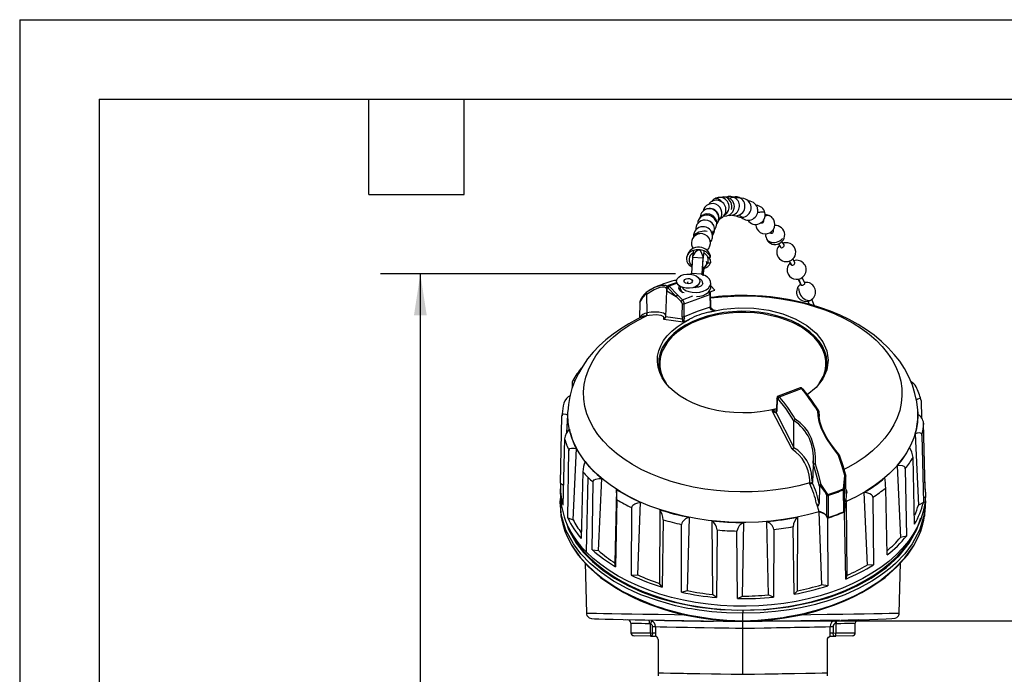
# Model space of a CAD drawing. Header units: millimetres. Extents: x 0 to 838, y 0 to 648.
# Tile 7 of 17: x 0 to 236, y 491 to 648. Entities that reach past the tile are written whole.
import ezdxf

# ---------------------------------------------------------------- set-up
doc = ezdxf.new("R2010")
doc.units = ezdxf.units.MM
doc.header["$LTSCALE"] = 3
doc.layers.add('DIMENSIONS', color=140, linetype='Continuous', lineweight=25)
doc.layers.add('TEXT', color=140, linetype='Continuous', lineweight=25)
doc.styles.add('SLDTEXTSTYLE0', font='TXT', dxfattribs={"width": 0.7})
doc.dimstyles.new('SLDDIMSTYLE1', dxfattribs={"dimtxt": 6.474023, "dimasz": 9.906, "dimexe": 0, "dimexo": 0.0625, "dimgap": 1.618506, "dimtad": 0, "dimtih": 1, "dimtoh": 1, "dimdec": 1, "dimrnd": 1e-09, "dimzin": 12, "dimdsep": 46, "dimtxsty": 'SLDTEXTSTYLE0', "dimsah": 1, "dimcen": 0.09, "dimadec": 0, "dimazin": 3, "dimtfac": 1, "dimtdec": 1, "dimtofl": 0, "dimtmove": 0, "dimatfit": 3, "dimfxl": 0, "dimfrac": 2, "dimtolj": 1, "dimtzin": 12, "dimarcsym": 0})

# ---------------------------------------------------------------- blocks, each defined once
blk = doc.blocks.new('_D_11')
at = {"layer": 'DIMENSIONS'}
for p, q in [((177.33, 503.55), (260.14, 503.55)), ((250.62, 503.55), (250.62, 488.41)), ((241, 476.67), (238.83, 476.67)), ((238.83, 476.67), (238.83, 466.38)), ((260.24, 476.67), (262.41, 476.67)), ((262.41, 476.67), (262.41, 466.38)), ((238.83, 466.38), (241, 466.38)), ((262.41, 466.38), (260.24, 466.38)), ((250.62, 449.79), (250.62, 464.93)), ((185.86, 449.79), (260.14, 449.79))]:
    blk.add_line(p, q, dxfattribs=at)
for points in [[(250.62, 503.55), (249.1, 493.64), (252.14, 493.64)], [(250.62, 449.79), (252.14, 459.7), (249.1, 459.7)]]:
    blk.add_solid(points, dxfattribs=at)
at = {"layer": 'DIMENSIONS', "char_height": 6.35, "attachment_point": 1, "style": 'SLDTEXTSTYLE0'}
for s, insert in [('53.8', (241, 486.31)), ('2.12', (241, 474.57))]:
    blk.add_mtext(s, dxfattribs=dict(at, insert=insert))
blk = doc.blocks.new('_D_12')
at = {"layer": 'DIMENSIONS'}
for p, q in [((157.34, 586.73), (86.62, 586.73)), ((96.14, 586.73), (96.14, 482.38)), ((86.53, 470.64), (84.35, 470.64)), ((84.35, 470.64), (84.35, 460.35)), ((105.76, 470.64), (107.94, 470.64)), ((107.94, 470.64), (107.94, 460.35)), ((84.35, 460.35), (86.53, 460.35)), ((96.14, 354.54), (96.14, 458.9)), ((107.94, 460.35), (105.76, 460.35)), ((169.7, 354.54), (86.62, 354.54))]:
    blk.add_line(p, q, dxfattribs=at)
for points in [[(96.14, 586.73), (94.62, 576.83), (97.67, 576.83)], [(96.14, 354.54), (97.67, 364.45), (94.62, 364.45)]]:
    blk.add_solid(points, dxfattribs=at)
at = {"layer": 'DIMENSIONS', "char_height": 6.35, "attachment_point": 1, "style": 'SLDTEXTSTYLE0'}
for s, insert in [('232.2', (83.83, 480.27)), ('9.14', (86.53, 468.53))]:
    blk.add_mtext(s, dxfattribs=dict(at, insert=insert))

msp = doc.modelspace()

# ---------------------------------------------------------------- linework, layer by layer
at = {"color": 7, "linetype": 'Continuous'}
for q in [(0.01, 0.01), (838.21, 647.71)]:
    msp.add_line((0.01, 647.71), q, dxfattribs=at)
for p, q in [((169.64, 605.15), (168.97, 605.17)), ((171.58, 605.01), (171.5, 605.05)), ((171.62, 604.99), (171.58, 605.01)), ((173.31, 604.87), (173.02, 604.84)), ((173.2, 604.72), (173.07, 604.81)), ((168.47, 600.9), (168.45, 600.83)), ((169.48, 601.64), (169.47, 601.77)), ((173.12, 600.31), (173.73, 600.37)), ((177.09, 602.26), (177.09, 602.27)), ((180.13, 600.57), (180.2, 600.52)), ((178.42, 599.53), (178.57, 599.38)), ((161.7, 596.12), (161.7, 595.47)), ((182.05, 593.94), (182.58, 593.12)), ((183.44, 593.68), (182.91, 594.48)), ((161.42, 590.65), (161.17, 586.87)), ((161.47, 591.03), (161.42, 590.65)), ((163.96, 590.52), (161.42, 590.65)), ((161.68, 592.37), (161.47, 591)), ((161.58, 591.03), (161.47, 591.03)), ((163.9, 590.91), (164.01, 590.91)), ((163.96, 590.52), (164.01, 590.91)), ((163.97, 590.15), (164.21, 591.97)), ((164.21, 592.24), (164.01, 590.88)), ((164.01, 590.88), (164.01, 590.91)), ((164.21, 591.97), (164.21, 592.24)), ((165.09, 590.77), (165.76, 590.74)), ((163.96, 590.52), (163.7, 586.74)), ((163.73, 586.59), (163.97, 590.15)), ((163.97, 586.51), (164.21, 588.31)), ((164.21, 588.04), (164.21, 588.31)), ((164.75, 588.81), (164.7, 588.74)), ((165.09, 589.42), (165.76, 589.39)), ((184.69, 589.15), (184.54, 588.98)), ((184.64, 589.78), (185.13, 588.95)), ((184.67, 589.16), (184.67, 589.15)), ((184.88, 589.37), (184.69, 589.15)), ((186, 589.46), (185.5, 590.31)), ((161.15, 586.73), (160.92, 586.69)), ((161.17, 586.87), (161.15, 586.73)), ((161.17, 586.87), (163.7, 586.74)), ((163.68, 586.61), (163.7, 586.74)), ((164.01, 586.29), (164.21, 588.04)), ((155.39, 583.73), (155.32, 583.64)), ((157.73, 584.69), (155.64, 583.92)), ((157.79, 584.51), (155.88, 583.8)), ((155.88, 583.8), (157.88, 581.75)), ((158.45, 583.77), (158.45, 583.55)), ((161.98, 583.43), (161.98, 583.57)), ((162.25, 583.42), (162.12, 583.63)), ((165.82, 583.55), (165.82, 584.55)), ((166.78, 582.85), (165.82, 583.87)), ((186.84, 585.48), (187.44, 584.08)), ((186.89, 585.58), (187.56, 584)), ((188.37, 584.47), (187.78, 585.87)), ((188.78, 584.7), (188.3, 584.64)), ((150.43, 581.83), (150.46, 577.42)), ((152.51, 583.53), (152.17, 583.36)), ((155.21, 582.68), (154.95, 576.44)), ((155.23, 583.23), (155.21, 582.68)), ((155.23, 583.23), (155.31, 583.33)), ((155.31, 583.33), (155.3, 582.66)), ((155.3, 582.66), (157.56, 581.33)), ((155.39, 583.42), (155.31, 583.33)), ((157.56, 581.33), (155.55, 583.38)), ((157.56, 581.33), (158.74, 580.12)), ((159.07, 580.54), (157.88, 581.75)), ((158.32, 583.37), (158.51, 583.17)), ((158.34, 583.32), (158.52, 583.14)), ((158.47, 582.68), (158.79, 582.5)), ((158.79, 582.5), (159.1, 582.26)), ((159.07, 580.54), (161.53, 581.45)), ((159.46, 579.54), (165.57, 581.81)), ((165.17, 582.26), (166.78, 582.83)), ((165.21, 582.3), (166.78, 582.85)), ((165.57, 581.81), (165.67, 578.74)), ((165.85, 578.95), (165.76, 582.01)), ((166.78, 582.85), (166.78, 582.83)), ((148.82, 579.91), (148.73, 576.14)), ((158.93, 579.62), (158.91, 576.51)), ((159.43, 576.43), (159.46, 579.54)), ((188.61, 580.13), (189.19, 580.19)), ((189.13, 580.18), (189.46, 579.45)), ((190.73, 579.08), (190.06, 580.59)), ((150.44, 576.69), (150.26, 576.66)), ((151.06, 576.78), (150.44, 576.69)), ((150.51, 577.43), (150.46, 577.42)), ((165.32, 577.57), (166.49, 577.9)), ((166.34, 578.08), (166.43, 578.07)), ((166.4, 578.08), (166.87, 578)), ((166.56, 578.02), (166.42, 578.06)), ((166.43, 578.07), (166.58, 578.05)), ((166.49, 577.9), (166.87, 578)), ((166.58, 578.05), (166.87, 578)), ((159.2, 575.16), (154.58, 575.83)), ((159.04, 575.84), (154.95, 576.44)), ((159.2, 575.16), (159.59, 575.35)), ((159.59, 575.35), (160.75, 575.88)), ((132.64, 559.51), (132.67, 560.85)), ((187.3, 559.38), (181.99, 557.42)), ((182.3, 557.27), (187.59, 559.23)), ((181.69, 556.92), (181.6, 553.98)), ((181.74, 556.8), (181.65, 553.85)), ((216.29, 556.37), (216.39, 552.16)), ((130.17, 553.14), (130.14, 552.66)), ((131.52, 553.66), (131.52, 553.66)), ((180.96, 554.09), (180.57, 553.91)), ((185.33, 544.67), (180.57, 553.91)), ((181.61, 554.38), (180.96, 554.09)), ((185.79, 545.18), (181.51, 553.46)), ((191.75, 553.7), (191.8, 552.51)), ((215.54, 553.07), (215.51, 553.66)), ((129.76, 536.56), (130.12, 552.64)), ((131.32, 548.69), (131.51, 552.82)), ((185.79, 545.18), (185.76, 551.48)), ((191.81, 552.42), (191.75, 552.77)), ((217.27, 534.99), (216.91, 550.91)), ((214.86, 548.35), (215.66, 531.29)), ((130.74, 547.18), (130.37, 531.22)), ((216.5, 548.01), (216.84, 531.9)), ((131.51, 528.2), (131.81, 544.34)), ((132.81, 527.7), (133.63, 544.83)), ((185.79, 545.05), (185.75, 545.07)), ((190.4, 541.29), (190.41, 541.58)), ((190.43, 541.86), (190.44, 540.94)), ((214.74, 526.71), (214.36, 542.7)), ((135.14, 539.26), (134.77, 523.24)), ((190.4, 540.93), (190.21, 536.73)), ((210.53, 540.71), (211.35, 523.49)), ((212.51, 540.01), (212.77, 523.85)), ((129.76, 536.56), (130.48, 536.03)), ((136.31, 537.99), (135.97, 520.07)), ((137.37, 520.58), (137.58, 536.77)), ((138.86, 520.35), (139.66, 537.64)), ((189.58, 536.41), (189.6, 536.61)), ((189.6, 536.61), (189.6, 537.33)), ((190.22, 536.79), (190.12, 537.84)), ((190.21, 536.73), (190.22, 536.79)), ((197.65, 535.18), (198, 538.36)), ((198.18, 538.41), (197.82, 535.21)), ((129.75, 536.14), (129.71, 534.34)), ((143.18, 535.06), (142.85, 517.42)), ((191.88, 535.84), (191.82, 531.69)), ((192.17, 535.92), (192, 536.13)), ((193.17, 534.52), (192.17, 535.92)), ((193.94, 533.8), (192.28, 536.25)), ((193.66, 533.67), (193.17, 534.52)), ((197.66, 534.95), (197.65, 535.18)), ((197.76, 529.69), (197.66, 534.95)), ((197.82, 535.1), (197.91, 530.18)), ((198.29, 535.05), (198.47, 534.31)), ((202.57, 534.27), (203.33, 516.9)), ((208.17, 519.31), (207.8, 535.37)), ((217.33, 534.34), (217.29, 536.14)), ((129.7, 532.03), (129.7, 531.12)), ((143.3, 532.58), (142.96, 516.48)), ((148.3, 514.51), (149, 531.95)), ((191.79, 531.4), (191.82, 531.69)), ((193.7, 528.63), (193.69, 533.57)), ((193.94, 533.8), (193.98, 533.59)), ((193.98, 533.59), (193.99, 528.3)), ((198.35, 532.1), (198.35, 532.32)), ((198.35, 532.09), (198.35, 532.1)), ((198.35, 532.09), (198.38, 532.1)), ((198.58, 514.44), (198.38, 532.1)), ((204.7, 533.17), (204.86, 516.96)), ((216.84, 531.9), (215.66, 531.29)), ((217.33, 531.12), (217.33, 532.03)), ((129.7, 531.15), (129.74, 530.58)), ((146.77, 514.44), (146.88, 530.66)), ((153.64, 530.17), (153.56, 512.49)), ((191.79, 529.9), (191.78, 529.99)), ((191.78, 529.66), (191.81, 529.67)), ((191.78, 529.66), (192.39, 512.15)), ((191.81, 529.67), (191.79, 529.9)), ((191.81, 529.67), (192.13, 529.6)), ((191.81, 529.67), (191.81, 529.67)), ((197.82, 529.72), (197.76, 529.69)), ((197.89, 529.65), (197.89, 529.75)), ((198.21, 513.52), (197.89, 529.65)), ((217.32, 530.95), (217.33, 531.15)), ((131.51, 528.2), (132.81, 527.7)), ((154.42, 527.77), (154.14, 511.61)), ((160.21, 510.75), (160.74, 528.31)), ((166.05, 527.5), (166.23, 509.83)), ((173.42, 509.45), (173.73, 527.09)), ((179.19, 527.32), (179.61, 509.71)), ((186.64, 510.72), (186.7, 528.39)), ((193.92, 528.28), (193.7, 528.63)), ((193.84, 528.15), (193.88, 511.92)), ((193.99, 528.3), (193.92, 528.28)), ((158.78, 510.4), (158.78, 526.63)), ((167.4, 525.31), (167.22, 509.11)), ((172.24, 508.84), (172.12, 525.06)), ((180.98, 525.44), (180.91, 509.21)), ((185.83, 509.91), (185.6, 526.1)), ((212.77, 523.85), (211.35, 523.49)), ((137.37, 520.58), (138.86, 520.35)), ((142.96, 516.48), (142.85, 517.42)), ((135.68, 517.39), (136, 505.37)), ((204.86, 516.96), (203.33, 516.9)), ((211.04, 505.37), (211.35, 517.39)), ((146.77, 514.44), (148.3, 514.51)), ((198.21, 513.52), (198.58, 514.44)), ((154.14, 511.61), (153.56, 512.49)), ((158.78, 510.4), (160.21, 510.75)), ((185.83, 509.91), (186.64, 510.72)), ((193.88, 511.92), (192.39, 512.15)), ((167.22, 509.11), (166.23, 509.83)), ((172.24, 508.84), (173.42, 509.45)), ((180.91, 509.21), (179.61, 509.71)), ((173.52, 506.1), (173.52, 506.06)), ((173.52, 503.26), (145.29, 503.75)), ((151.64, 503.54), (151.36, 502.83)), ((173.52, 503.55), (173.52, 505.35)), ((196.74, 503.66), (173.52, 503.26)), ((195.81, 502.87), (195.64, 503.61)), ((146.66, 503.01), (146.66, 500.67)), ((151.36, 500.6), (151.36, 502.83)), ((151.84, 502.13), (152.58, 502.13)), ((151.84, 500.59), (151.84, 502.13)), ((152.58, 502.13), (152.58, 500.59)), ((173.52, 490.69), (173.52, 501.74)), ((194.45, 500.59), (194.45, 502.13)), ((194.45, 502.13), (195.19, 502.13)), ((195.19, 502.13), (195.19, 500.59)), ((195.81, 502.87), (195.94, 502.89)), ((195.81, 502.87), (195.81, 500.6)), ((200.5, 500.67), (200.5, 503.01)), ((151.34, 499.84), (147.4, 499.91)), ((151.36, 500.6), (151.34, 499.84)), ((151.34, 499.84), (151.53, 499.83)), ((151.36, 500.6), (151.84, 500.59)), ((151.53, 499.83), (152.45, 499.82)), ((152.58, 500.59), (151.84, 500.59)), ((152.45, 499.82), (152.53, 499.81)), ((153.2, 499.06), (153.2, 491.03)), ((193.84, 491.03), (193.84, 499.06)), ((195.19, 500.59), (194.45, 500.59)), ((194.5, 499.81), (194.59, 499.82)), ((194.59, 499.82), (195.51, 499.83)), ((195.19, 500.59), (195.81, 500.6)), ((195.51, 499.83), (195.82, 499.84)), ((195.82, 499.84), (195.81, 500.6)), ((199.75, 499.91), (195.82, 499.84)), ((153.2, 491.03), (153.2, 490.28)), ((193.84, 490.28), (193.84, 491.03))]:
    msp.add_line(p, q)
at = {"flags": 128}
for points in [[(168.38, 604.09), (168.25, 604.22), (167.96, 604.48)], [(168.44, 601.07), (168.47, 600.92), (168.47, 600.9)], [(172.68, 600.89), (172.88, 600.68), (173.13, 600.48)], [(178.82, 601.45), (178.81, 601.5), (178.72, 601.55), (178.54, 601.57), (178.3, 601.57), (177.99, 601.55)], [(177.76, 599.07), (177.8, 599.02), (177.94, 598.96), (178.09, 598.95), (178.25, 599), (178.39, 599.09), (178.5, 599.22), (178.57, 599.37), (178.57, 599.38)], [(162.53, 596.12), (162.56, 596.2), (162.58, 596.21)], [(166.31, 597.08), (166.28, 596.65), (166.19, 596.28)], [(179.03, 596.36), (179, 595.86), (179.1, 595.44)], [(180.08, 596.63), (180.15, 596.56), (180.24, 596.52), (180.39, 596.5), (180.54, 596.53), (180.69, 596.61), (180.81, 596.74), (180.89, 596.88), (180.92, 597.04), (180.9, 597.19), (180.83, 597.31), (180.82, 597.31)], [(182.59, 593.12), (182.65, 593.06), (182.77, 593.02), (182.91, 593.02), (183.01, 593.04), (183.16, 593.11), (183.3, 593.22), (183.4, 593.34), (183.46, 593.47), (183.47, 593.59), (183.43, 593.67)], [(161.58, 591.03), (162.32, 592.17), (162.65, 592.45), (162.8, 592.51), (162.87, 592.53), (162.94, 592.53)], [(162.94, 592.53), (163.02, 592.52), (163.08, 592.5), (163.22, 592.42), (163.46, 592.12), (163.9, 590.91)], [(165.28, 590.76), (165.7, 590.13), (165.76, 589.39)], [(165.76, 590.74), (165.77, 591.04), (165.71, 591.15)], [(185.13, 588.94), (185.2, 588.87), (185.32, 588.83), (185.47, 588.83), (185.56, 588.85), (185.72, 588.92), (185.86, 589.02), (185.96, 589.14), (186.02, 589.27), (186.03, 589.39), (186, 589.46)], [(160.12, 586.7), (160.91, 586.69), (161.67, 586.53), (162.32, 586.26), (162.82, 585.88), (163.13, 585.42), (163.22, 584.94), (163.08, 584.46), (162.72, 584.02), (162.18, 583.66), (161.5, 583.41), (160.73, 583.28), (159.93, 583.3), (159.18, 583.45), (158.52, 583.73), (158.02, 584.11), (157.72, 584.57), (157.63, 585.05), (157.77, 585.53), (158.13, 585.97), (158.67, 586.33), (159.35, 586.58), (160.12, 586.7)], [(158.79, 583.6), (159.19, 583.19), (159.8, 582.79), (160.55, 582.5), (161.4, 582.33), (162.29, 582.28), (163.17, 582.37), (163.99, 582.59), (164.7, 582.92), (165.26, 583.34), (165.64, 583.84), (165.81, 584.38), (165.77, 584.93), (165.51, 585.45), (165.06, 585.93), (164.44, 586.32), (163.68, 586.61), (163.68, 586.61)], [(155.23, 583.17), (155.13, 583.37), (154.77, 583.55), (154.27, 583.58), (153.64, 583.48), (153, 583.26), (152.25, 582.93), (150.43, 581.83)], [(155.41, 583.73), (155.4, 583.76), (155.03, 583.97), (153.85, 583.97), (152.58, 583.53)], [(155.26, 583.5), (155.31, 583.64), (155.36, 583.69)], [(155.64, 583.92), (155.52, 583.87), (155.42, 583.78)], [(158.47, 582.68), (158.16, 583.2), (158.21, 583.74), (158.33, 583.9)], [(159.41, 584.93), (159.45, 585.17), (159.63, 585.39), (159.93, 585.54), (160.31, 585.62), (160.71, 585.6), (161.06, 585.48), (161.31, 585.3), (161.43, 585.06), (161.4, 584.82), (161.22, 584.6), (160.91, 584.45), (160.53, 584.37), (160.14, 584.39), (159.79, 584.51), (159.53, 584.69), (159.41, 584.93)], [(160.33, 584.37), (160.31, 584.64), (160.4, 584.89)], [(163.96, 584.46), (163.8, 584.08), (163.44, 583.76), (162.92, 583.53), (162.31, 583.43), (161.68, 583.46)], [(162.53, 583.87), (162.68, 583.61), (162.67, 583.47)], [(187.44, 584.08), (187.46, 584.04), (187.54, 584), (187.56, 584)], [(187.56, 584), (187.66, 584), (187.8, 584.02), (187.9, 584.05), (188.06, 584.11), (188.2, 584.2), (188.31, 584.29), (188.37, 584.38), (188.38, 584.46), (188.37, 584.47)], [(148.82, 579.91), (149.54, 581.1), (150.4, 582.01)], [(152.17, 583.36), (151.43, 582.98), (150.32, 582.27)], [(152.58, 583.53), (152.3, 583.43), (150.53, 582.44)], [(155.55, 583.38), (155.51, 583.42), (155.46, 583.44), (155.42, 583.44), (155.39, 583.42)], [(159.42, 582.17), (159.07, 582.27), (158.47, 582.68)], [(158.52, 583.13), (158.56, 582.88), (158.79, 582.5)], [(162.42, 581.29), (163.17, 581.37), (163.99, 581.59), (164.7, 581.92), (165.26, 582.34), (165.64, 582.84), (165.81, 583.38), (165.82, 583.55)], [(165.79, 580.98), (168.49, 581.26), (171.34, 581.43), (174.2, 581.46), (177.06, 581.37), (179.9, 581.14), (182.7, 580.78), (185.45, 580.29), (188.13, 579.68), (190.73, 578.94), (193.23, 578.09), (195.63, 577.13), (197.9, 576.06), (200.03, 574.88), (202.01, 573.61), (203.84, 572.25), (205.49, 570.82), (206.97, 569.31), (208.26, 567.73), (209.35, 566.11), (210.24, 564.43), (210.92, 562.72), (211.4, 560.99), (211.66, 559.23), (211.71, 557.47), (211.55, 555.71), (211.17, 553.96), (210.58, 552.24), (209.78, 550.55), (208.78, 548.9), (207.58, 547.3), (206.19, 545.76), (204.62, 544.29), (202.87, 542.89), (200.96, 541.58), (198.89, 540.36), (197.78, 539.78)], [(215.49, 553.67), (215.49, 554.07), (215.26, 556.07), (214.83, 558.08), (214.2, 560.08), (213.36, 562.07), (212.29, 564.04), (211.16, 565.76), (209.86, 567.42), (208.4, 569.02), (206.79, 570.55), (205.04, 572), (203.16, 573.35), (201.16, 574.61), (199.05, 575.77), (196.85, 576.83), (194.56, 577.78), (192.21, 578.63), (189.8, 579.36), (187.34, 579.99), (184.88, 580.51), (182.43, 580.91), (180.13, 581.2), (178.21, 581.37), (176.58, 581.47), (174.58, 581.53), (173.52, 581.54)], [(165.97, 578.41), (165.88, 578.7), (165.85, 578.95)], [(191.29, 578.91), (190.86, 578.89), (190.77, 578.86)], [(149.56, 576.53), (148.14, 575.85), (146.14, 574.77), (144.22, 573.58), (142.4, 572.3), (140.68, 570.93), (139.08, 569.48), (137.62, 567.94), (136.29, 566.32), (135.11, 564.63), (134.09, 562.88), (133.22, 561.07), (132.53, 559.21), (132.01, 557.31), (131.67, 555.37), (131.54, 553.69)], [(189.6, 536.61), (186.96, 535.93), (184.24, 535.37), (181.46, 534.94), (178.63, 534.64), (175.78, 534.47), (172.91, 534.43), (170.05, 534.52), (167.21, 534.75), (164.4, 535.11), (161.64, 535.59), (158.95, 536.2), (156.34, 536.94), (153.83, 537.79), (151.43, 538.76), (149.16, 539.83), (147.02, 541), (145.03, 542.28), (143.2, 543.64), (141.54, 545.08), (140.06, 546.59), (138.77, 548.17), (137.68, 549.8), (136.79, 551.47), (136.1, 553.19), (135.63, 554.93), (135.37, 556.69), (135.32, 558.45), (135.49, 560.21), (135.87, 561.96), (136.47, 563.69), (137.27, 565.38), (138.28, 567.04), (139.49, 568.64), (140.89, 570.18), (142.47, 571.65), (144.23, 573.05), (146.15, 574.36), (148.22, 575.57), (150.44, 576.69)], [(150.26, 576.66), (149.72, 576.61), (149.56, 576.52)], [(150.46, 577.42), (150.46, 577.36), (150.48, 577.29)], [(155.01, 576.77), (154.99, 576.83), (154.9, 577), (154.74, 577.14), (154.47, 577.29), (154.06, 577.42), (153.39, 577.53), (152.56, 577.57), (151.53, 577.53), (150.51, 577.43)], [(154.58, 575.83), (154.6, 576.42), (153.96, 576.77), (152.75, 576.89), (151.06, 576.78)], [(192.88, 561.8), (193.34, 562.97), (193.63, 564.25), (193.71, 565.55), (193.56, 566.85), (193.19, 568.13), (192.61, 569.39), (191.81, 570.59), (190.82, 571.74), (189.64, 572.82), (188.28, 573.81), (186.76, 574.72), (185.09, 575.52), (183.3, 576.21), (181.4, 576.78), (179.41, 577.22), (177.36, 577.54), (175.27, 577.72), (173.15, 577.76), (171.05, 577.67), (168.96, 577.44), (166.93, 577.08), (164.97, 576.6), (163.11, 575.98), (161.36, 575.26), (159.74, 574.42), (158.27, 573.48), (156.97, 572.46), (155.85, 571.35), (154.93, 570.18), (154.2, 568.96), (153.69, 567.7), (153.4, 566.41), (153.33, 565.11), (153.48, 563.81), (153.84, 562.53), (154.02, 562.1)], [(191.81, 560.42), (192.88, 562.23), (193.27, 563.48), (193.46, 564.74), (193.43, 565.98), (193.2, 567.21), (192.62, 568.76), (191.74, 570.2), (190.62, 571.53), (189.24, 572.77), (187.57, 573.92), (185.63, 574.96), (183.97, 575.67), (182.2, 576.26), (178.33, 577.12), (176.31, 577.36), (174.26, 577.48), (172.25, 577.46), (170.25, 577.32), (167.74, 576.96), (165.39, 576.42), (163.23, 575.73), (161.23, 574.88), (159.35, 573.85), (157.66, 572.66), (156.52, 571.63), (155.55, 570.55), (154.15, 568.17), (153.76, 566.92), (153.58, 565.66), (153.6, 564.42), (153.83, 563.19), (154.42, 561.64), (155.15, 560.43)], [(158.91, 576.51), (158.94, 576.19), (159.04, 575.84)], [(165.67, 578.74), (162.55, 577.73), (159.43, 576.43)], [(165.32, 577.57), (168.82, 578.29), (172.47, 578.61), (176.15, 578.52), (179.75, 578.02), (183.15, 577.14), (186.24, 575.9), (188.91, 574.34), (191.09, 572.51), (192.69, 570.46), (193.68, 568.28), (194.02, 566.02), (193.69, 563.76), (192.71, 561.57), (191.12, 559.52), (188.99, 557.73)], [(165.78, 578.33), (165.71, 578.54), (165.67, 578.74)], [(165.78, 578.33), (165.9, 578.38), (165.96, 578.4), (165.97, 578.41), (165.94, 578.4)], [(166.87, 578), (166.55, 577.98), (166.23, 578.03), (165.96, 578.14), (165.85, 578.23), (165.78, 578.33)], [(155.95, 559.49), (154.96, 560.64), (154.16, 561.84), (153.57, 563.09), (153.19, 564.36), (153.02, 565.66), (153.07, 566.96), (153.34, 568.24), (153.82, 569.51), (154.51, 570.73), (155.4, 571.91), (156.48, 573.02), (157.74, 574.06), (159.17, 575.02), (160.75, 575.88)], [(154.95, 576.44), (154.95, 576.36), (154.94, 576.27)], [(159.04, 575.84), (159.11, 575.87), (159.23, 575.91), (159.36, 575.95), (159.49, 576)], [(159.43, 576.43), (159.44, 576.22), (159.49, 576)], [(132.67, 560.85), (132.71, 561.11), (132.79, 561.26), (132.95, 561.31), (133.25, 561.12), (133.25, 561.12)], [(181.61, 554.4), (179.74, 553.97), (177.7, 553.64), (175.61, 553.44), (173.51, 553.38), (171.4, 553.45), (169.32, 553.65), (167.28, 553.98), (165.31, 554.43), (163.42, 555.01), (161.64, 555.71), (159.99, 556.52), (158.48, 557.42), (157.13, 558.42), (155.95, 559.49)], [(187.29, 559.38), (187.29, 559.38), (187.36, 559.39), (187.43, 559.36), (187.51, 559.31), (187.59, 559.23)], [(187.59, 559.23), (187.72, 559.25), (187.83, 559.22), (187.85, 559.19)], [(187.85, 559.19), (187.88, 559.16), (187.89, 559.07)], [(187.89, 559.07), (189.85, 556.58), (191.64, 553.86)], [(181.74, 556.8), (181.69, 556.89), (181.7, 556.92)], [(181.96, 556.87), (181.92, 556.91), (181.88, 556.94), (181.85, 556.95), (181.81, 556.95), (181.78, 556.93), (181.76, 556.9), (181.75, 556.85), (181.74, 556.8)], [(185.76, 551.48), (183.9, 554.37), (181.96, 556.87)], [(182.3, 557.27), (182.22, 557.35), (182.14, 557.4), (182.07, 557.43), (182, 557.42), (182, 557.42)], [(216.29, 556.37), (216.24, 556.63), (216.13, 556.79), (215.9, 556.86), (215.49, 556.72), (215.14, 556.44)], [(130.12, 552.64), (130.17, 552.9), (130.3, 553.07), (130.58, 553.17), (131.08, 553.06), (131.51, 552.82)], [(191.81, 529.67), (189.03, 528.92), (186.18, 528.3), (183.26, 527.8), (180.28, 527.43), (177.28, 527.2), (174.25, 527.1), (171.22, 527.13), (168.2, 527.3), (165.21, 527.6), (162.26, 528.04), (159.37, 528.6), (156.55, 529.3), (153.83, 530.11), (151.2, 531.04), (148.69, 532.09), (146.31, 533.25), (144.07, 534.51), (141.99, 535.86), (140.07, 537.31), (138.32, 538.83), (136.76, 540.43), (135.39, 542.1), (134.22, 543.82), (133.25, 545.59), (132.49, 547.4), (131.95, 549.23), (131.62, 551.09), (131.51, 552.95), (131.52, 553.68)], [(131.51, 552.82), (131.51, 553.41), (131.52, 553.66)], [(181.47, 553.87), (181.5, 553.87), (181.59, 553.89)], [(181.65, 553.85), (181.61, 553.61), (181.51, 553.46)], [(181.6, 553.97), (181.59, 553.88), (181.59, 553.87)], [(181.61, 553.98), (181.6, 553.94), (181.65, 553.85)], [(191.45, 553.88), (191.49, 552.67), (191.75, 551.35), (192.23, 549.9), (192.95, 548.33), (193.39, 547.53), (193.89, 546.7), (194.46, 545.85), (195.41, 544.53), (196.51, 543.17)], [(191.45, 553.88), (191.58, 553.88), (191.65, 553.86), (191.72, 553.81), (191.74, 553.76)], [(191.75, 553.7), (191.75, 553.73), (191.74, 553.76)], [(191.79, 552.42), (191.77, 552.51), (191.74, 553.76)], [(215.51, 553.67), (215.53, 552.96), (215.42, 551.1), (215.09, 549.24), (214.55, 547.4), (213.79, 545.6), (212.82, 543.83), (211.65, 542.11), (210.28, 540.44), (208.72, 538.84), (206.97, 537.31), (205.05, 535.87), (202.97, 534.51), (200.73, 533.25), (198.35, 532.1)], [(185.78, 551.55), (185.76, 551.52), (185.76, 551.48)], [(190.92, 541.1), (190.92, 542.86), (190.76, 544.47), (190, 547.24), (189.55, 548.23), (189.02, 549.11), (188.44, 549.89), (187.32, 551.03), (186.09, 551.9)], [(196.73, 543.25), (195.28, 545.06), (194.23, 546.56), (193.55, 547.68), (193.1, 548.5), (192.58, 549.63), (192.07, 551.07), (191.81, 552.42)], [(216.5, 548.01), (216.44, 548.28), (216.29, 548.47), (215.96, 548.59), (215.37, 548.54), (214.86, 548.35)], [(131.81, 544.34), (131.88, 544.62), (132.05, 544.82), (132.41, 544.97), (133.07, 544.97), (133.63, 544.83)], [(185.75, 545.07), (185.78, 545.12), (185.79, 545.18)], [(190.44, 541.03), (190.42, 541.02), (190.41, 541), (190.4, 540.93)], [(191.88, 535.84), (191.23, 538.44), (190.44, 541.03)], [(192.28, 536.25), (191.64, 538.72), (190.92, 541.1)], [(196.51, 543.17), (196.57, 543.21), (196.61, 543.25), (196.66, 543.29), (196.67, 543.32), (196.63, 543.33)], [(198, 538.36), (197.29, 540.81), (196.51, 543.17)], [(196.63, 543.33), (197.49, 540.75), (198.21, 538.19)], [(212.51, 540.01), (212.44, 540.3), (212.25, 540.52), (211.86, 540.72), (211.14, 540.79), (210.53, 540.71)], [(137.58, 536.77), (137.66, 537.06), (137.85, 537.3), (138.27, 537.53), (139.01, 537.66), (139.66, 537.64)], [(190.21, 536.73), (190.21, 536.68), (190.19, 536.64)], [(198.21, 538.19), (198.2, 538.34), (198.19, 538.4), (198.19, 538.41), (198.18, 538.41)], [(198.31, 534.09), (198.26, 536.14), (198.21, 538.19)], [(217.33, 534.34), (217.33, 533.52), (217.17, 531.64), (216.8, 529.77), (216.21, 527.92), (215.42, 526.1), (214.43, 524.32), (213.24, 522.59), (211.85, 520.91), (210.27, 519.3), (208.52, 517.75), (206.6, 516.29), (204.51, 514.91), (202.28, 513.63), (199.9, 512.44), (197.4, 511.36), (194.78, 510.39), (192.05, 509.53), (189.24, 508.8), (186.35, 508.18), (183.39, 507.7), (180.39, 507.33), (177.36, 507.1), (174.3, 507.01), (171.25, 507.04), (168.2, 507.2), (165.18, 507.49), (162.2, 507.92), (159.27, 508.47), (156.42, 509.14), (153.64, 509.93), (150.97, 510.85), (148.4, 511.87), (145.96, 513), (143.65, 514.24), (141.49, 515.57), (139.48, 516.99), (137.64, 518.49), (135.97, 520.07)], [(192, 536.13), (191.97, 536.11), (191.94, 536.09), (191.9, 536.01), (191.88, 535.84)], [(197.65, 535.18), (197.77, 535.19), (197.82, 535.21)], [(197.66, 534.95), (197.77, 535.02), (197.82, 535.1)], [(197.82, 535.21), (197.82, 535.15), (197.82, 535.1)], [(198.31, 534.09), (198.32, 533.81), (198.34, 533.69), (198.35, 533.64), (198.36, 533.64), (198.37, 533.64), (198.38, 533.66), (198.39, 533.69), (198.4, 533.75), (198.42, 533.84), (198.47, 534.31)], [(198.35, 532.32), (198.41, 533.7), (198.47, 534.31)], [(204.7, 533.17), (204.62, 533.47), (204.42, 533.73), (204, 534), (203.24, 534.22), (202.57, 534.27)], [(129.7, 532.01), (129.7, 532.03), (129.82, 533.16)], [(173.52, 505.35), (169.61, 505.43), (166.11, 505.69), (163.03, 506.06), (162.08, 506.21), (161.18, 506.36), (160.33, 506.51), (159.53, 506.67), (158.77, 506.82), (158.06, 506.98), (157.39, 507.13), (153.01, 508.35), (149.07, 509.77), (147.27, 510.54), (145.58, 511.35), (144.01, 512.19), (142.53, 513.04), (139.52, 515.08), (136.89, 517.27), (134.67, 519.59), (132.86, 521.99), (131.09, 525.3), (130.04, 528.67), (129.7, 532.01)], [(146.88, 530.66), (146.95, 530.97), (147.15, 531.25), (147.57, 531.56), (148.34, 531.84), (149, 531.95)], [(217.33, 532.02), (216.99, 528.67), (215.95, 525.3), (214.17, 521.99), (212.36, 519.59), (210.14, 517.27), (208.88, 516.16), (207.52, 515.08), (206.06, 514.04), (204.5, 513.04), (201.45, 511.35), (197.96, 509.77), (196.88, 509.35), (195.76, 508.93), (194.61, 508.54), (193.42, 508.16), (192.2, 507.8), (190.94, 507.46), (189.64, 507.13), (187.36, 506.64), (184.61, 506.15), (181.39, 505.73), (177.69, 505.44), (173.52, 505.35)], [(191.78, 529.99), (191.36, 531.28), (191.2, 531.58)], [(191.2, 531.58), (191.33, 531.37), (191.5, 531.18), (191.57, 531.14), (191.6, 531.14), (191.63, 531.14), (191.65, 531.14), (191.67, 531.16), (191.71, 531.2), (191.79, 531.4)], [(193.94, 533.8), (193.79, 533.72), (193.66, 533.67)], [(193.69, 533.57), (193.68, 533.62), (193.66, 533.67)], [(193.69, 533.57), (193.85, 533.56), (193.98, 533.59)], [(217.21, 533.22), (217.33, 532.03), (217.33, 532.02)], [(129.74, 531.12), (129.74, 530.02), (130.06, 527.65), (130.98, 524.63), (132.49, 521.61), (134.6, 518.65), (136.17, 516.93), (137.95, 515.25), (139.95, 513.64), (142.17, 512.11), (144.59, 510.66), (147.89, 508.99), (151.67, 507.44), (152.73, 507.06), (153.83, 506.69), (154.97, 506.34), (156.13, 506), (157.33, 505.68), (158.56, 505.37), (160.69, 504.9), (163.24, 504.44), (166.23, 504.02), (169.66, 503.71), (173.52, 503.55)], [(129.79, 529.94), (129.88, 528.71), (130.3, 526.66), (130.83, 525.01), (131.36, 523.72), (132.56, 521.42), (134.04, 519.27), (136.44, 516.54), (139.37, 513.94), (142.78, 511.56), (144.95, 510.3), (146.96, 509.26), (149, 508.33), (151.46, 507.34), (154.28, 506.37), (156.03, 505.84), (157.74, 505.39), (159.42, 504.99), (161.23, 504.61), (163.53, 504.21), (166.34, 503.82), (169.67, 503.51), (173.52, 503.35)], [(192.13, 529.6), (192.93, 529.29), (193.14, 529.17)], [(197.91, 530.18), (197.89, 530.02), (197.82, 529.72)], [(217.09, 528.74), (217.33, 530.81), (217.31, 531.12)], [(217.14, 528.65), (217.16, 528.71), (217.27, 530.32)], [(131.24, 526.91), (131.73, 525.43), (133.57, 522.15), (135.33, 519.88), (137.45, 517.72), (139.94, 515.65), (142.75, 513.75), (145.94, 511.98), (149.4, 510.41), (153.13, 509.06), (157.06, 507.95), (162.47, 506.87), (168, 506.24), (173.52, 506.06)], [(173.51, 503.35), (177.36, 503.51), (180.7, 503.82), (183.51, 504.21), (185.81, 504.61), (187.61, 504.99), (189.29, 505.39), (191.01, 505.84), (192.75, 506.37), (195.57, 507.34), (198.03, 508.33), (200.07, 509.26), (202.09, 510.3), (204.25, 511.56), (207.66, 513.94), (210.59, 516.54), (213, 519.27), (214.47, 521.42), (215.68, 523.72), (216.2, 525.01), (216.73, 526.66), (217.14, 528.65)], [(173.52, 503.55), (177.13, 503.69), (180.37, 503.97), (183.23, 504.35), (184.25, 504.52), (185.21, 504.68), (186.11, 504.86), (186.96, 505.03), (187.74, 505.2), (188.48, 505.37), (191.75, 506.24), (194.79, 507.23), (197.58, 508.31), (200.13, 509.46), (202.44, 510.66), (206.37, 513.12), (209.7, 515.81), (212.43, 518.65), (214.54, 521.61), (216.05, 524.63), (216.97, 527.65), (217.09, 528.74)], [(173.52, 506.06), (179.04, 506.24), (184.56, 506.87), (189.98, 507.95), (193.91, 509.06), (197.63, 510.41), (201.09, 511.98), (204.28, 513.75), (207.96, 516.32), (211.03, 519.14), (213.47, 522.15), (215.31, 525.43), (216.22, 528.2)], [(193.14, 529.17), (193.4, 528.98), (193.7, 528.63)], [(131.76, 525.81), (131.87, 525.55), (132.8, 523.76), (133.92, 522.02), (135.25, 520.32), (136.77, 518.69), (138.47, 517.13), (140.34, 515.65), (142.38, 514.25), (144.57, 512.94), (146.91, 511.74), (149.38, 510.63), (151.97, 509.64), (154.67, 508.76), (157.46, 508), (160.34, 507.37), (163.27, 506.86), (166.26, 506.48), (169.29, 506.23), (172.34, 506.11), (175.39, 506.13), (178.43, 506.27), (181.45, 506.55), (184.43, 506.96), (187.35, 507.5), (190.21, 508.16), (192.98, 508.95), (195.66, 509.86), (198.22, 510.87), (200.66, 512), (202.97, 513.23), (205.13, 514.56), (207.13, 515.98), (208.97, 517.48), (210.63, 519.06), (212.1, 520.7), (213.38, 522.41), (214.46, 524.16), (215.28, 525.81)], [(173.52, 506.06), (173.52, 505.95), (173.52, 505.78), (173.52, 505.68), (173.52, 505.57), (173.52, 505.46), (173.52, 505.35)], [(136, 505.37), (136.01, 505.22), (136.03, 505.08), (136.12, 504.82), (136.24, 504.61), (136.63, 504.25), (137.21, 504.09), (137.92, 504.03), (138.98, 503.98), (140.47, 503.94), (142.4, 503.88), (144.8, 503.83), (147.66, 503.77), (149.9, 503.72)], [(136, 505.37), (136.27, 505.37), (137.09, 505.35), (138.38, 505.33), (140.08, 505.31), (142.1, 505.27), (144.38, 505.23), (146.86, 505.19), (149.51, 505.15), (153.24, 505.09), (157.12, 505.02), (159.45, 504.98)], [(152.68, 503.67), (154.71, 503.63), (158.88, 503.55), (163.43, 503.47), (166.47, 503.41)], [(173.52, 501.74), (173.52, 502.1), (173.52, 502.4), (173.52, 502.81), (173.52, 503.14), (173.52, 503.26)], [(187.59, 504.98), (189.88, 505.02), (193.78, 505.09), (197.5, 505.15), (200.15, 505.19), (202.63, 505.23), (204.92, 505.27), (206.94, 505.31), (208.64, 505.33), (209.93, 505.35), (210.75, 505.37), (211.04, 505.37), (211.04, 505.37)], [(197.02, 503.69), (198.81, 503.73), (201.57, 503.79), (203.94, 503.85), (205.91, 503.91), (207.91, 503.97), (209.25, 504.04), (210.06, 504.15), (210.46, 504.3), (210.75, 504.55), (210.86, 504.71), (210.95, 504.9), (211.01, 505.12), (211.03, 505.25), (211.04, 505.37)], [(146.66, 502.98), (146.97, 502.97), (147.95, 502.95), (149.17, 502.93), (150.05, 502.91), (151.11, 502.89)], [(151.11, 502.89), (151.23, 502.87), (151.36, 502.83)], [(152.58, 502.13), (153.66, 502.11), (155.29, 502.08), (157.49, 502.03), (160.25, 501.98), (162.11, 501.95), (164.26, 501.91), (166.69, 501.86), (167.67, 501.84), (168.84, 501.82), (170.2, 501.8), (171.76, 501.77), (173.52, 501.74)], [(173.52, 501.74), (176.33, 501.79), (178.61, 501.83), (180.34, 501.86), (181.59, 501.89), (182.77, 501.91), (183.88, 501.93), (184.92, 501.95), (185.89, 501.97), (186.79, 501.98), (188.23, 502.01), (189.54, 502.03), (190.71, 502.06), (191.74, 502.08), (193.37, 502.11), (194.45, 502.13)], [(195.94, 502.89), (197.03, 502.91), (197.94, 502.93), (199.18, 502.95), (200.18, 502.97), (200.5, 502.98)], [(146.66, 500.67), (146.99, 500.66), (147.43, 500.66), (148.03, 500.65), (149.29, 500.63), (150.22, 500.61), (151.36, 500.6)], [(151.84, 500.59), (151.84, 500.44), (151.82, 500.3), (151.79, 500.17), (151.74, 500.05), (151.64, 499.89), (151.53, 499.83)], [(152.58, 500.59), (152.57, 500.19), (152.53, 499.81)], [(193.84, 499.06), (193.84, 499.15), (193.86, 499.26), (193.91, 499.39), (194.07, 499.61), (194.5, 499.81)], [(194.5, 499.81), (194.47, 500.19), (194.45, 500.59)], [(195.51, 499.83), (195.4, 499.89), (195.29, 500.05), (195.25, 500.17), (195.22, 500.3), (195.2, 500.44), (195.19, 500.59)], [(195.81, 500.6), (196.94, 500.62), (197.87, 500.63), (199.13, 500.65), (199.73, 500.66), (200.17, 500.66), (200.5, 500.67)], [(153.2, 491.03), (154.46, 491.01), (156.19, 490.98), (156.87, 490.97), (157.61, 490.95), (158.4, 490.94), (159.25, 490.93), (160.15, 490.91), (161.09, 490.9), (163.22, 490.86), (165.99, 490.81), (168.2, 490.78), (170.72, 490.73), (173.52, 490.69)], [(173.52, 490.69), (176.31, 490.73), (178.83, 490.78), (181.05, 490.81), (182.04, 490.83), (182.96, 490.85), (183.81, 490.86), (184.59, 490.87), (185.3, 490.88), (185.94, 490.9), (188.63, 490.94), (190.84, 490.98), (192.58, 491.01), (193.84, 491.03)]]:
    msp.add_lwpolyline(points, dxfattribs=at)
for centre, radius, start, end in [((167.15, 603.7), 1.12, 43.7157, 109.8183), ((167.9, 603.06), 2.02, 88.4903, 123.75), ((167.96, 602.81), 2.28, 298.6308, 90.1306), ((168.98, 604.02), 1.16, 90.4571, 119.1021), ((169.2, 602.9), 2.29, 259.1409, 79.1409), ((169.09, 603.91), 1.27, 65.459, 95.6888), ((168.27, 602.81), 2.63, 346.3513, 59.0387), ((170.44, 603.04), 2.27, 260.4391, 110.7967), ((171.27, 603.85), 1.22, 79.3824, 128.9427), ((171.8, 603.17), 2.08, 52.293, 105.7034), ((172.41, 603.74), 1.27, 58.377, 117.0399), ((173.23, 602.59), 2.28, 282.6779, 87.8115), ((166.1, 601.42), 2.13, 112.6702, 169.8835), ((166.22, 601.33), 2.27, 349.1937, 114.7261), ((167.17, 602.24), 2.17, 75.151, 147.2528), ((167.48, 603.32), 1.59, 116.0595, 150.5622), ((167.2, 602.11), 2.28, 292.7646, 76.715), ((171.76, 602.96), 2.28, 249.0579, 50.732), ((174.89, 602.02), 2.17, 44.5661, 91.1446), ((174.94, 601.99), 2.16, 7.5165, 46.0181), ((176.64, 600.91), 2.24, 13.8446, 87.3889), ((164.62, 598.88), 1.92, 102.1309, 160.8138), ((164.94, 598.88), 2.21, 111.2599, 163.643), ((165.56, 600.15), 2.28, 317.4661, 175.1843), ((165, 598.83), 2.28, 320.7587, 112.1512), ((164.82, 598.31), 2.51, 24.2546, 103.9235), ((165.42, 600.03), 2.34, 15.9676, 102.5159), ((165.58, 600.02), 2.18, 321.3028, 17.3223), ((166.42, 601.17), 2.05, 311.3141, 352.4842), ((173.11, 602.18), 1.88, 232.1696, 270.3568), ((173.58, 601.15), 0.8, 235.9515, 281.2932), ((174.84, 601.9), 2.28, 225.0202, 9.4435), ((176.61, 600.88), 2.28, 212.9104, 14.2349), ((179.17, 591.83), 9.79, 96.9599, 102.5388), ((179.52, 599.44), 1.29, 61.707, 124.0606), ((179.03, 599.01), 1.9, 54.857, 94.8764), ((179.2, 598.87), 1.93, 25.9758, 61.5379), ((163.96, 595.76), 2.29, 351.0974, 171.0974), ((164.39, 597.45), 2.19, 87.8277, 186.332), ((163.98, 598.94), 1.29, 154.1657, 187.8905), ((164.5, 597.38), 2.26, 319.6476, 90.6889), ((178.76, 598.57), 2.12, 179.0001, 208.8556), ((178.92, 598.63), 2.29, 208.1649, 28.1649), ((178.17, 599.49), 0.41, 344.4549, 45.3067), ((181.28, 596.07), 2.29, 228.5252, 48.5252), ((181.37, 596.26), 2.08, 46.8871, 95.59), ((163.42, 594.12), 2.25, 111.6546, 215.6524), ((162.46, 595.52), 0.773, 133.8697, 184.2866), ((164.31, 593.27), 3.69, 79.6969, 130.3052), ((163.46, 594.22), 2.17, 78.18, 113.6303), ((163.47, 594.11), 2.27, 310.3547, 79.0324), ((164.26, 595.65), 1.97, 317.6443, 353.04), ((180.52, 595.88), 1.5, 197.2417, 245.9529), ((180.96, 595.83), 1.9, 191.7757, 231.1189), ((162.95, 590.22), 2.94, 18.5239, 172.9476), ((181, 597.07), 2.79, 246.8086, 317.6172), ((183.58, 592.12), 1.89, 131.7672, 170.838), ((183.97, 591.97), 2.26, 347.6603, 111.7145), ((183.77, 592.4), 1.81, 77.7554, 110.7911), ((162.21, 590.22), 2.22, 103.9642, 176.5499), ((162.26, 590.26), 1.63, 114.5736, 177.866), ((162.76, 590.17), 2.12, 156.9316, 226.0741), ((162.76, 589.01), 3.52, 86.9174, 107.785), ((162.76, 588.83), 3.71, 67.0516, 87.2177), ((163.41, 589.99), 1.86, 25.0346, 65.6424), ((163.25, 589.7), 2.72, 22.5028, 69.3147), ((163.26, 590.13), 1.98, 318.3823, 18.9837), ((183.95, 591.96), 2.29, 168.1527, 348.1527), ((162.26, 590.43), 2.26, 182.1038, 244.0013), ((163.2, 589.9), 1.89, 289.5138, 324.7566), ((163.56, 590.36), 2.41, 285.7321, 336.2745), ((163.99, 589.31), 0.916, 326.4111, 24.252), ((186.44, 587.72), 2.29, 146.2837, 326.2837), ((184.58, 588.41), 0.764, 44.3882, 83.4655), ((186.45, 587.72), 2.28, 326.0567, 107.8705), ((166.06, 553.41), 33.01, 106.8205, 114.1134), ((155.57, 583.47), 0.293, 146.1392, 210.485), ((155.67, 583.57), 0.319, 139.6333, 208.3992), ((156.05, 583.33), 0.501, 110.0331, 173.7089), ((155.66, 583.64), 0.272, 35.6039, 93.3586), ((157.51, 581.94), 3.2, 87.0414, 108.0956), ((162.79, 584.38), 1.17, 3.9041, 75.2944), ((188.69, 582.41), 2.28, 125.7924, 268.03), ((188.7, 582.42), 2.28, 305.415, 87.9922), ((154.83, 577.43), 6.62, 131.2321, 153.804), ((150.67, 582.16), 0.31, 117.3026, 209.8926), ((149.98, 581.83), 0.459, 359.4574, 22.4199), ((157.48, 583.16), 2.24, 171.2883, 178.3583), ((158.05, 581.28), 0.499, 109.912, 173.83), ((160.16, 583.61), 1.71, 182.1008, 228.8253), ((164.05, 581.74), 1.53, 2.4144, 29.8634), ((165.53, 582.02), 0.216, 280.0757, 359.8793), ((164.73, 581.98), 1.03, 2.044, 26.0291), ((173.44, 520.09), 61.45, 89.9327, 97.1592), ((190.02, 583.33), 3.13, 181.4072, 243.5663), ((150.49, 579.93), 1.66, 167.7977, 180.6144), ((159.24, 580.07), 0.499, 109.912, 173.83), ((158.15, 579.61), 0.783, 1.0478, 40.8682), ((159.27, 580.05), 0.54, 231.964, 290.6182), ((157.89, 579.5), 1.57, 1.4026, 41.1548), ((165.63, 578.95), 0.215, 279.8422, 358.8648), ((189.33, 581.83), 1.47, 241.5085, 290.6708), ((188.27, 583.39), 3.34, 286.1394, 298.2857), ((189.32, 581.56), 1.23, 295.3959, 305.4818), ((150.44, 575.67), 1.62, 88.805, 159.9078), ((149.96, 577.11), 0.546, 303.808, 18.7502), ((150.13, 577.03), 0.461, 312.9366, 4.441), ((149.72, 577.07), 0.863, 359.4301, 24.4484), ((159.24, 576.94), 0.54, 231.964, 290.6182), ((170.65, 556.17), 22.06, 103.9784, 116.6647), ((166.53, 578.67), 0.621, 204.757, 259.5659), ((154.39, 576.35), 0.55, 289.6256, 352.4704), ((157.09, 575), 2.12, 4.3049, 23.3167), ((158.66, 575.81), 0.847, 309.8334, 12.8223), ((148.31, 552.68), 17.72, 139.602, 151.282), ((212.73, 558.42), 2.67, 27.3175, 64.1922), ((187.43, 558.87), 0.533, 37.4722, 105.4572), ((157.63, 533.55), 39.46, 31.0169, 40.6009), ((203.31, 553.44), 13.31, 13.6449, 27.7602), ((141.38, 552.79), 11.21, 164.7142, 178.2122), ((133.43, 554.81), 3.01, 114.5596, 161.8352), ((182.23, 556.93), 0.537, 114.8765, 181.2484), ((182.48, 556.77), 0.533, 110.0168, 168.6346), ((153.43, 532.92), 37.77, 30.1651, 40.1471), ((181.69, 555.05), 1.6, 225.3966, 263.4009), ((181.18, 557.42), 3.56, 260.1025, 274.6983), ((181.83, 553.61), 0.349, 116.5726, 204.6202), ((199.25, 552.97), 16.28, 343.5223, 0.3924), ((213.56, 550.3), 3.41, 10.4243, 54.8411), ((186.88, 550.87), 1.3, 127.7094, 148.2386), ((179.9, 542.76), 10.57, 353.5704, 56.2458), ((200.15, 551.8), 16.79, 346.9449, 356.9698), ((134.7, 546.61), 4, 134.6327, 171.8522), ((149.46, 553.42), 18, 192.7113, 208.4844), ((148.61, 552.27), 18.57, 195.9129, 205.2829), ((183.74, 546.75), 2.63, 307.5365, 320.2214), ((180.12, 536.72), 9.51, 3.7008, 56.7149), ((181.13, 537.34), 9, 3.1313, 58.8456), ((193.82, 555.44), 22.27, 318.6094, 332.2942), ((208.95, 542.17), 5.44, 5.6047, 32.4532), ((143.47, 538.71), 8.34, 158.9256, 176.1893), ((157.15, 558.71), 27.39, 218.375, 230.2946), ((192.69, 526.56), 14.65, 96.9543, 98.8572), ((194.54, 554.37), 23, 321.3892, 329.5145), ((155.73, 556.98), 27.16, 220.7237, 224.3596), ((146.61, 535.79), 16.87, 177.3646, 195.686), ((157.4, 558.61), 29.49, 224.3587, 227.8001), ((189.55, 537.42), 1, 271.8839, 309.4821), ((173.98, 528.52), 17.48, 10.0695, 26.8294), ((189.76, 537.61), 1, 261.2067, 288.4363), ((190.03, 536.84), 0.188, 282.1588, 346.3758), ((172.97, 528.23), 19.16, 10.4117, 26.0448), ((197.95, 538.94), 0.577, 274.9606, 293.4994), ((184.7, 564.84), 35.41, 300.3137, 310.3551), ((175.03, 534.3), 32.79, 1.8689, 6.2204), ((200.69, 535.78), 16.6, 357.2911, 3.6554), ((149.6, 534.57), 19.9, 180.6443, 226.7561), ((166.2, 571.12), 42.78, 237.4434, 246.2938), ((121.18, 532.72), 22.12, 359.6215, 6.0722), ((191.61, 537.35), 1.28, 287.5458, 301.1998), ((177.19, 584.7), 53.58, 288.213, 292.4456), ((177.19, 584.54), 53.64, 288.2328, 292.4251), ((185.11, 564.1), 36.61, 302.355, 308.3138), ((165.93, 570.6), 44.25, 239.2428, 244.4944), ((205.57, 529.38), 7.69, 159.2662, 177.2415), ((205.71, 529.4), 7.83, 159.8871, 174.2911), ((198.28, 536.38), 19.09, 329.5593, 346.4307), ((171.98, 585.93), 58.7, 251.7906, 258.9563), ((149.38, 527.46), 5.05, 3.4418, 32.3604), ((191.72, 527.42), 2.24, 19.0181, 88.5539), ((177.2, 579.3), 53.79, 288.0164, 292.6267), ((177.2, 579.39), 53.78, 288.1858, 292.4707), ((198.16, 536.23), 18.18, 336.0381, 344.2414), ((151.93, 538.07), 22.69, 205.7958, 220.8281), ((152.06, 537.83), 21.75, 207.7535, 217.2809), ((171.92, 585.92), 60.73, 253.2475, 257.4994), ((161.08, 525.93), 2.41, 98.1097, 163.0739), ((173.5, 594.74), 67.65, 263.6751, 270.1934), ((164.17, 524.83), 3.27, 8.4585, 54.8143), ((174.93, 524.48), 2.87, 114.6269, 168.4586), ((173.8, 592.03), 64.93, 274.7579, 281.4572), ((178.42, 524.8), 2.64, 14.0302, 73.1145), ((189.13, 525.81), 3.55, 133.2368, 175.3667), ((173.5, 595.04), 70, 265.0004, 268.8681), ((173.82, 592.24), 67.18, 276.12, 280.0951), ((189.73, 542.12), 28.53, 310.1847, 319.2427), ((190.05, 542.28), 29.26, 308.2642, 320.9479), ((161.37, 547.46), 36.03, 228.2409, 239.2774), ((161.62, 547.22), 35.22, 229.7287, 237.7897), ((180.71, 555.51), 45.49, 292.6214, 302.0671), ((180.56, 555.1), 44.47, 293.895, 300.7935), ((169.51, 562.63), 53.29, 244.7291, 253.2286), ((169.59, 562.06), 52.1, 245.8752, 252.0826), ((173.15, 576), 67.16, 257.6494, 264.9328), ((173.15, 575.14), 65.67, 258.6315, 263.9507), ((174.93, 570.84), 61.89, 280.1416, 287.8333), ((174.91, 570.08), 60.51, 281.1788, 286.7961), ((173.52, 579.48), 70.65, 268.9619, 276.0031), ((173.52, 578.53), 69.08, 269.9113, 275.0537), ((145.89, 502.98), 0.764, 0.1473, 89.7305), ((147.43, 503.14), 3.68, 356.0652, 7.9468), ((151.05, 502.12), 1.53, 0.0676, 67.5332), ((255.91, 503.35), 82.39, 179.8608, 179.9949), ((195.98, 502.12), 1.53, 102.7865, 179.89), ((202.55, 503.19), 6.62, 176.0376, 182.6367), ((201.27, 502.98), 0.764, 90.2837, 179.867), ((151.08, 502.12), 0.766, 0.5917, 68.6475), ((195.96, 502.12), 0.771, 101.7848, 179.1922), ((147.42, 500.67), 0.764, 180.1466, 269.7308), ((152.43, 499.06), 0.762, 360, 82.8228), ((199.74, 500.67), 0.764, 270.2692, 359.8534)]:
    msp.add_arc(centre, radius, start, end)
at = {"layer": 'TEXT'}
for p, q in [((19.05, 628.65), (819.15, 628.65)), ((19.05, 628.65), (19.05, 19.05)), ((83.82, 605.79), (83.82, 628.65)), ((106.68, 605.79), (106.68, 628.65)), ((83.82, 605.79), (106.68, 605.79))]:
    msp.add_line(p, q, dxfattribs=at)

# ---------------------------------------------------------------- dimensions: what is measured, and where the dimension line sits
at = {"layer": 'DIMENSIONS'}
for base, p1, p2, picture, middle in [((96.14, 354.54), (161.15, 586.73), (173.51, 354.54), '_D_12', (96.14, 470.64)), ((250.62, 449.79), (173.52, 503.55), (182.05, 449.79), '_D_11', (250.62, 476.67))]:
    dim = msp.add_linear_dim(base=base, p1=p1, p2=p2, angle=90, dimstyle='SLDDIMSTYLE1', dxfattribs=at)
    dim.commit()
    dim.dimension.update_dxf_attribs({"geometry": picture, "text_midpoint": middle, "dimtype": 160})

doc.saveas('drawing.dxf')
